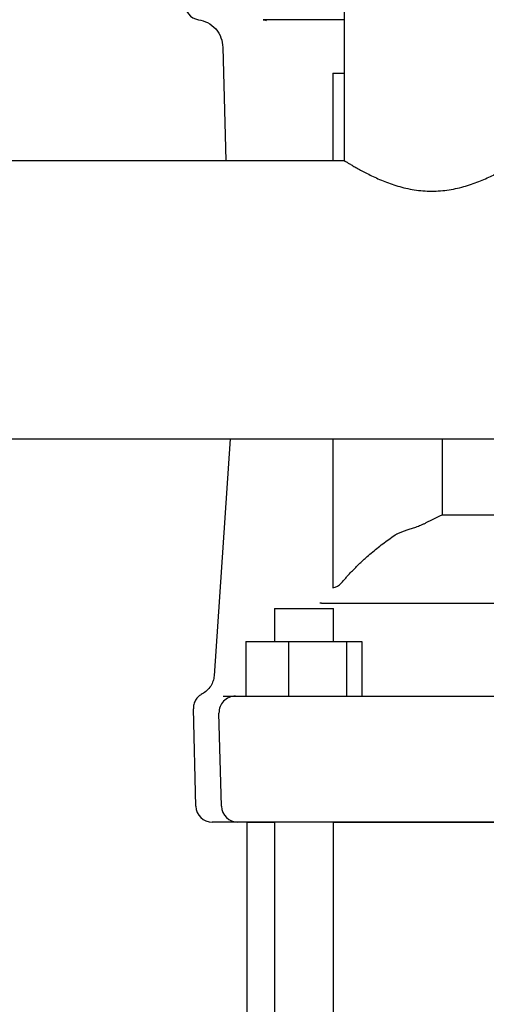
# Model space of a CAD drawing. Header units: millimetres. Extents: x 16 to 1365, y 18 to 764.
# Tile 6 of 8: x 1145 to 1230, y 213 to 393. Entities that reach past the tile are written whole.
import ezdxf

# ---------------------------------------------------------------- set-up
doc = ezdxf.new("R2010")
doc.units = ezdxf.units.MM

msp = doc.modelspace()

# ---------------------------------------------------------------- linework, layer by layer
at = {"color": 7, "linetype": 'Continuous', "lineweight": 25}
for p, q in [((1203.85, 396.94), (1203.85, 366.94)), ((1189.06, 392.64), (1189.35, 392.64)), ((1189.35, 392.64), (1189.06, 392.64)), ((1203.85, 392.64), (1189.35, 392.64)), ((1189.69, 392.48), (1189.35, 392.64)), ((1181.69, 387.62), (1182.24, 366.94)), ((1201.79, 382.92), (1203.85, 382.92)), ((1201.79, 382.92), (1201.79, 366.94)), ((1201.79, 382.92), (1201.79, 366.94)), ((955.85, 366.94), (1203.85, 366.94)), ((1040.72, 316.14), (1238.97, 316.14)), ((1183.01, 316.14), (1180.1, 272.87)), ((1201.79, 316.14), (1201.78, 291.62)), ((1201.79, 316.14), (1201.79, 288.94)), ((1221.76, 316.14), (1221.76, 302.22)), ((1237.97, 302.22), (1221.76, 302.22)), ((1199.7, 286.14), (1199.43, 286.12)), ((1199.7, 286.14), (1232.61, 286.14)), ((1191.13, 285.14), (1191.13, 279.14)), ((1191.13, 285.14), (1196.89, 285.14)), ((1196.89, 285.14), (1201.89, 285.14)), ((1201.89, 279.14), (1201.89, 285.14)), ((1185.92, 279.14), (1185.92, 269.14)), ((1185.92, 279.14), (1193.67, 279.14)), ((1193.67, 279.14), (1193.69, 269.14)), ((1193.67, 279.14), (1204.27, 279.14)), ((1204.27, 279.14), (1204.27, 269.14)), ((1204.27, 279.14), (1207.11, 279.14)), ((1207.11, 279.14), (1207.11, 269.14)), ((1183.99, 269.14), (1193.69, 269.14)), ((1185.46, 269.14), (1185.47, 269.14)), ((1193.69, 269.14), (1232.61, 269.14)), ((1176.77, 249.06), (1176.31, 266.83)), ((1181.44, 249.06), (1180.99, 266.06)), ((1185.41, 246.14), (1179.77, 246.14)), ((1193.79, 246.14), (1184.44, 246.14)), ((1185.93, 246.14), (1185.41, 246.14)), ((1185.93, 246.14), (1185.98, 246.14)), ((1186.1, 246.14), (1186.1, 191.14)), ((1186.1, 246.14), (1191.13, 246.14)), ((1191.13, 246.14), (1191.13, 103.14)), ((1233.2, 246.14), (1193.79, 246.14)), ((1201.89, 103.14), (1201.89, 246.14)), ((1201.89, 246.14), (1233.2, 246.14))]:
    msp.add_line(p, q, dxfattribs=at)
at = {"color": 7, "linetype": 'Continuous', "lineweight": 25, "flags": 128}
msp.add_lwpolyline([(1181.76, 269.14), (1182.09, 269.14), (1182.43, 269.14), (1182.8, 269.14), (1183.19, 269.14), (1183.6, 269.14), (1184.03, 269.14), (1184.48, 269.14), (1184.95, 269.14)], dxfattribs=at)
at = {"color": 7, "linetype": 'Continuous', "lineweight": 25}
for centre, radius, start, end in [((1177.71, 395.64), 3, 178.5, 261.5084), ((1656.99, 291.24), 455.21, 180.0374, 180.2903), ((1201.45, 291.34), 2.42, 277.9332, 319.7931), ((1183.99, 266.14), 3, 90.0005, 181.5), ((1179.77, 249.14), 3, 181.5, 270), ((1184.44, 249.14), 3, 181.5, 269.9996)]:
    msp.add_arc(centre, radius, start, end, dxfattribs=at)
for points, knots in [([(1177.26, 392.67), (1177.8, 392.53), (1179, 392.24), (1180.47, 391.04), (1181.48, 389.44), (1181.62, 388.21), (1181.69, 387.62)], [0, 0, 0, 0, 0.242048, 0.499997, 0.757947, 1, 1, 1, 1]), ([(1203.85, 366.94), (1203.85, 366.94), (1203.85, 366.94), (1203.87, 366.93), (1203.89, 366.92), (1203.92, 366.9), (1203.96, 366.88), (1204.01, 366.85), (1204.06, 366.82), (1204.12, 366.78), (1204.27, 366.69), (1204.57, 366.51), (1205.11, 366.19), (1205.8, 365.79), (1206.61, 365.33), (1207.55, 364.83), (1208.58, 364.31), (1209.72, 363.77), (1210.94, 363.24), (1212.25, 362.74), (1214.1, 362.13), (1216.62, 361.54), (1219.84, 361.27), (1223.06, 361.53), (1225.59, 362.13), (1227.45, 362.74), (1228.76, 363.25), (1229.99, 363.77), (1230.96, 364.23), (1231.72, 364.61), (1232.38, 364.95), (1233.13, 365.36), (1233.9, 365.79), (1234.58, 366.19), (1235.13, 366.51), (1235.45, 366.7), (1235.63, 366.81), (1235.72, 366.87), (1235.79, 366.91), (1235.84, 366.93), (1235.84, 366.94), (1235.85, 366.94)], [0, 0, 0, 0, 0.006855, 0.013728, 0.020619, 0.02753, 0.034463, 0.041417, 0.048396, 0.0554, 0.06243, 0.093083, 0.125067, 0.155035, 0.187544, 0.218883, 0.250068, 0.281322, 0.312698, 0.343796, 0.374835, 0.437391, 0.499868, 0.562189, 0.624829, 0.656169, 0.687587, 0.718815, 0.750099, 0.768239, 0.785991, 0.812671, 0.845112, 0.875029, 0.906886, 0.937425, 0.95009, 0.962672, 0.97518, 0.98762, 1, 1, 1, 1]), ([(1213.1, 298.54), (1213.14, 298.57), (1213.24, 298.63), (1213.39, 298.73), (1213.58, 298.83), (1213.81, 298.94), (1214.19, 299.11), (1214.71, 299.31), (1215.27, 299.49), (1215.74, 299.64), (1216.27, 299.81), (1216.83, 299.99), (1217.4, 300.2), (1217.86, 300.38), (1218.33, 300.58), (1218.64, 300.74), (1218.79, 300.81)], [0, 0, 0, 0, 0.0282881, 0.0572, 0.0867721, 0.1331242, 0.1829234, 0.2888022, 0.40471, 0.4667942, 0.5319906, 0.6728933, 0.7535084, 0.828873, 0.9161739, 1, 1, 1, 1]), ([(1203.31, 289.77), (1203.46, 289.95), (1203.77, 290.32), (1204.25, 290.85), (1204.73, 291.38), (1205.22, 291.9), (1205.72, 292.42), (1206.22, 292.92), (1206.74, 293.42), (1207.26, 293.91), (1207.95, 294.54), (1208.8, 295.29), (1209.83, 296.14), (1210.89, 296.97), (1211.98, 297.77), (1212.72, 298.28), (1213.1, 298.54)], [0, 0, 0, 0, 0.054303, 0.108595, 0.162891, 0.217201, 0.27154, 0.325918, 0.38035, 0.434846, 0.48942, 0.591008, 0.692781, 0.794819, 0.897199, 1, 1, 1, 1]), ([(1180.1, 272.87), (1180.06, 272.56), (1179.97, 271.89), (1179.51, 270.96), (1178.83, 270.12), (1178.22, 269.75), (1177.91, 269.56)], [0, 0, 0, 0, 0.234877, 0.485068, 0.743106, 1, 1, 1, 1]), ([(1177.91, 269.56), (1177.71, 269.44), (1177.23, 269.14), (1176.69, 268.46), (1176.35, 267.66), (1176.32, 267.09), (1176.31, 266.81)], [0, 0, 0, 0, 0.2448957, 0.4999993, 0.7551033, 1, 1, 1, 1])]:
    msp.add_open_spline(points, degree=3, knots=knots, dxfattribs=at)
for points in [[(1221.76, 302.22), (1220.77, 301.79), (1219.78, 301.32), (1218.79, 300.81)], [(1201.78, 291.62), (1201.78, 291.39), (1201.78, 291.17), (1201.78, 290.95)]]:
    msp.add_open_spline(points, degree=3, dxfattribs=at)

doc.saveas('drawing.dxf')
